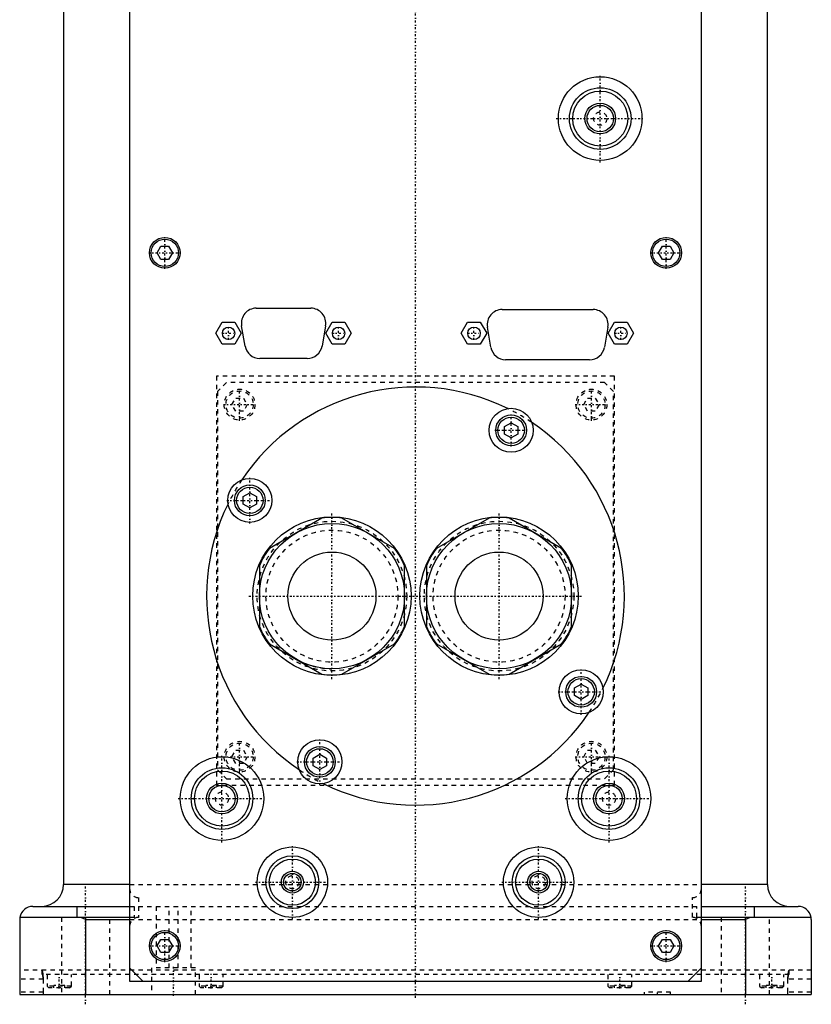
# Model space of a CAD drawing. Extents: x -90 to 90, y -319 to 827.
# Tile 1 of 10: x -90 to 90, y -319 to -95. Entities that reach past the tile are written whole.
import ezdxf

# ---------------------------------------------------------------- set-up
doc = ezdxf.new("R2010")
doc.units = 0
doc.linetypes.add('CENTER', pattern=[1.5, 0.45, -0.5, 0.05, -0.5])
doc.linetypes.add('DASHED', pattern=[2, 1, -1])
for name, color, linetype in [('AM_0', 7, 'CONTINUOUS'), ('AM_3', 7, 'DASHED'), ('AM_7', 7, 'CENTER')]:
    doc.layers.add(name, color=color, linetype=linetype)

msp = doc.modelspace()

# ---------------------------------------------------------------- linework, layer by layer
at = {"layer": 'AM_0', "color": 7, "linetype": 'CONTINUOUS'}
for p, q in [((-80, -30), (-80, -291.5)), ((80, -291.5), (80, -30)), ((-65, -37.5), (-65, -313.5)), ((65, -313.5), (65, -37.5)), ((-58.73, -148), (-57.87, -146.5)), ((-57.87, -146.5), (-56.13, -146.5)), ((-56.13, -146.5), (-55.27, -148)), ((55.27, -148), (56.13, -146.5)), ((56.13, -146.5), (57.87, -146.5)), ((57.87, -146.5), (58.73, -148)), ((-57.87, -149.5), (-58.73, -148)), ((-56.13, -149.5), (-57.87, -149.5)), ((-55.27, -148), (-56.13, -149.5)), ((56.13, -149.5), (55.27, -148)), ((57.87, -149.5), (56.13, -149.5)), ((58.73, -148), (57.87, -149.5)), ((-36.2, -160.6), (-23.8, -160.6)), ((19.7, -160.9), (40.4, -160.9)), ((-45.39, -166.3), (-43.94, -163.8)), ((-43.94, -163.8), (-41.06, -163.8)), ((-41.06, -163.8), (-39.61, -166.3)), ((-38.75, -169.18), (-39.55, -164.58)), ((-20.45, -164.58), (-21.25, -169.18)), ((-20.39, -166.3), (-18.94, -163.8)), ((-18.94, -163.8), (-16.06, -163.8)), ((-16.06, -163.8), (-14.61, -166.3)), ((10.41, -166.3), (11.86, -163.8)), ((11.86, -163.8), (14.74, -163.8)), ((14.74, -163.8), (16.19, -166.3)), ((17.15, -169.48), (16.35, -164.88)), ((43.75, -164.88), (42.95, -169.48)), ((43.81, -166.3), (45.26, -163.8)), ((45.26, -163.8), (48.14, -163.8)), ((48.14, -163.8), (49.59, -166.3)), ((-43.94, -168.8), (-45.39, -166.3)), ((-39.61, -166.3), (-41.06, -168.8)), ((-18.94, -168.8), (-20.39, -166.3)), ((-14.61, -166.3), (-16.06, -168.8)), ((11.86, -168.8), (10.41, -166.3)), ((16.19, -166.3), (14.74, -168.8)), ((45.26, -168.8), (43.81, -166.3)), ((49.59, -166.3), (48.14, -168.8)), ((-41.06, -168.8), (-43.94, -168.8)), ((-16.06, -168.8), (-18.94, -168.8)), ((14.74, -168.8), (11.86, -168.8)), ((48.14, -168.8), (45.26, -168.8)), ((-24.6, -172), (-35.4, -172)), ((39.6, -172.3), (20.5, -172.3)), ((20.25, -187.46), (21.75, -186.6)), ((20.25, -189.19), (20.25, -187.46)), ((21.75, -186.6), (23.25, -187.46)), ((23.25, -187.46), (23.25, -189.19)), ((21.75, -190.06), (20.25, -189.19)), ((23.25, -189.19), (21.75, -190.06)), ((-39.17, -203.38), (-37.67, -202.52)), ((-39.17, -205.12), (-39.17, -203.38)), ((-37.67, -202.52), (-36.17, -203.38)), ((-36.17, -203.38), (-36.17, -205.12)), ((-37.67, -205.98), (-39.17, -205.12)), ((-36.17, -205.12), (-37.67, -205.98)), ((-21.27, -208.26), (-33.23, -215.16)), ((-4.77, -215.16), (-16.73, -208.26)), ((16.73, -208.26), (4.77, -215.16)), ((33.23, -215.16), (21.27, -208.26)), ((-35.5, -219.1), (-35.5, -232.9)), ((-2.5, -232.9), (-2.5, -219.1)), ((2.5, -219.1), (2.5, -232.9)), ((35.5, -232.9), (35.5, -219.1)), ((-33.23, -236.84), (-21.27, -243.74)), ((-16.73, -243.74), (-4.77, -236.84)), ((4.77, -236.84), (16.73, -243.74)), ((21.27, -243.74), (33.23, -236.84)), ((36.17, -246.88), (37.67, -246.02)), ((37.67, -246.02), (39.17, -246.88)), ((36.17, -248.62), (36.17, -246.88)), ((39.17, -246.88), (39.17, -248.62)), ((37.67, -249.48), (36.17, -248.62)), ((39.17, -248.62), (37.67, -249.48)), ((-23.25, -262.81), (-21.75, -261.94)), ((-23.25, -264.54), (-23.25, -262.81)), ((-21.75, -261.94), (-20.25, -262.81)), ((-20.25, -262.81), (-20.25, -264.54)), ((-21.75, -265.4), (-23.25, -264.54)), ((-20.25, -264.54), (-21.75, -265.4)), ((-65, -291.5), (-80, -291.5)), ((80, -291.5), (65, -291.5)), ((-87, -296.5), (-65, -296.5)), ((-77, -296.5), (-77, -299)), ((65, -296.5), (87, -296.5)), ((77, -296.5), (77, -299)), ((-90, -299.5), (-90, -316.5)), ((-65, -299), (-89.96, -299)), ((-75, -299.5), (-76.12, -299)), ((-75, -299.5), (-75, -316.5)), ((-75, -299.5), (-65, -299.5)), ((89.96, -299), (65, -299)), ((65, -299.5), (75, -299.5)), ((76.12, -299), (75, -299.5)), ((75, -299.5), (75, -316.5)), ((90, -299.5), (90, -316.5)), ((-58.73, -305.5), (-57.87, -304)), ((-57.87, -304), (-56.13, -304)), ((-56.13, -304), (-55.27, -305.5)), ((55.27, -305.5), (56.13, -304)), ((56.13, -304), (57.87, -304)), ((57.87, -304), (58.73, -305.5)), ((-57.87, -307), (-58.73, -305.5)), ((-55.27, -305.5), (-56.13, -307)), ((56.13, -307), (55.27, -305.5)), ((58.73, -305.5), (57.87, -307)), ((-56.13, -307), (-57.87, -307)), ((57.87, -307), (56.13, -307)), ((-62, -313.5), (-65, -310.5)), ((65, -310.5), (62, -313.5)), ((-65, -313.5), (65, -313.5)), ((-90, -316.5), (90, -316.5))]:
    msp.add_line(p, q, dxfattribs=at)
for points in [[(-89.96, -299, 0), (-89.97, -299.08, 0), (-89.99, -299.25, 0), (-90, -299.42, 0), (-90, -299.5, 0)], [(90, -299.5, 0), (90, -299.42, 0), (89.99, -299.25, 0), (89.97, -299.08, 0), (89.96, -299, 0)]]:
    msp.add_polyline3d(points, dxfattribs=at)
for centre, radius in [((42, -117.5), 9.5), ((42, -117.5), 7), ((42, -117.5), 6.25), ((42, -117.5), 3.5), ((42, -117.5), 3), ((-57, -148), 3.5), ((-57, -148), 3.1), ((57, -148), 3.5), ((57, -148), 3.1), ((-42.5, -166.3), 1.4), ((-17.5, -166.3), 1.4), ((13.3, -166.3), 1.4), ((46.7, -166.3), 1.4), ((21.75, -188.33), 5), ((21.75, -188.33), 3.5), ((21.75, -188.33), 3), ((-37.67, -204.25), 5), ((-37.67, -204.25), 3.5), ((-37.67, -204.25), 3), ((-19, -226), 18), ((19, -226), 18), ((-19, -226), 16.5), ((19, -226), 16.5), ((-19, -226), 10.01), ((19, -226), 10.01), ((37.67, -247.75), 5), ((37.67, -247.75), 3.5), ((37.67, -247.75), 3), ((-21.75, -263.67), 5), ((-21.75, -263.67), 3.5), ((-21.75, -263.67), 3), ((-44, -272), 9.5), ((44, -272), 9.5), ((-44, -272), 7), ((-44, -272), 6.25), ((44, -272), 7), ((44, -272), 6.25), ((-44, -272), 3.5), ((-44, -272), 3), ((44, -272), 3.5), ((44, -272), 3), ((-28, -291), 8), ((28, -291), 8), ((-28, -291), 6), ((-28, -291), 5.25), ((28, -291), 6), ((28, -291), 5.25), ((-28, -291), 2.5), ((28, -291), 2.5), ((-28, -291), 2), ((28, -291), 2), ((-57, -305.5), 3.5), ((57, -305.5), 3.5), ((-57, -305.5), 3.1), ((57, -305.5), 3.1)]:
    msp.add_circle(centre, radius, dxfattribs=at)
for centre, radius, start, end in [((-36.2, -164), 3.4, 90, 189.8658), ((-23.8, -164), 3.4, 350.1342, 90), ((19.7, -164.3), 3.4, 90, 189.8658), ((40.4, -164.3), 3.4, 350.1342, 90), ((-35.4, -168.6), 3.4, 189.8658, 270), ((-24.6, -168.6), 3.4, 270, 350.1342), ((20.5, -168.9), 3.4, 189.8658, 270), ((39.6, -168.9), 3.4, 270, 350.1342), ((0, -226), 47.5, 63.7821, 146.2179), ((0, -226), 47.5, 333.7821, 56.2179), ((0, -226), 47.5, 153.7821, 236.2179), ((-19, -226), 17.89, 82.7065, 97.2935), ((19, -226), 17.89, 82.7065, 97.2935), ((-19, -226), 17.89, 142.7065, 157.2935), ((-19, -226), 17.89, 22.7065, 37.2935), ((19, -226), 17.89, 142.7065, 157.2935), ((19, -226), 17.89, 22.7065, 37.2935), ((-19, -226), 17.89, 202.7065, 217.2935), ((-19, -226), 17.89, 322.7065, 337.2935), ((19, -226), 17.89, 202.7065, 217.2935), ((19, -226), 17.89, 322.7065, 337.2935), ((-19, -226), 17.89, 262.7065, 277.2935), ((19, -226), 17.89, 262.7065, 277.2935), ((0, -226), 47.5, 243.7821, 326.2179), ((-85, -291.5), 5, 270, 0), ((85, -291.5), 5, 180, 270), ((-87, -299.5), 3, 90, 170.4059), ((87, -299.5), 3, 9.5941, 90)]:
    msp.add_arc(centre, radius, start, end, dxfattribs=at)
at = {"layer": 'AM_3', "color": 6, "linetype": 'DASHED'}
for p, q in [((45.21, -176), (-45.21, -176)), ((-45.21, -176), (-45.21, -269)), ((45.21, -269), (45.21, -176)), ((-43, -177.5), (-45, -179.5)), ((43, -177.5), (-43, -177.5)), ((45, -179.5), (43, -177.5)), ((-45, -179.5), (-45, -265.5)), ((-41.73, -182.5), (-40.87, -181)), ((-40.87, -181), (-39.13, -181)), ((-39.13, -181), (-38.27, -182.5)), ((38.27, -182.5), (39.13, -181)), ((39.13, -181), (40.87, -181)), ((40.87, -181), (41.73, -182.5)), ((45, -265.5), (45, -179.5)), ((-40.87, -184), (-41.73, -182.5)), ((-38.27, -182.5), (-39.13, -184)), ((39.13, -184), (38.27, -182.5)), ((41.73, -182.5), (40.87, -184)), ((-39.13, -184), (-40.87, -184)), ((40.87, -184), (39.13, -184)), ((-41.73, -262.5), (-40.87, -261)), ((-40.87, -261), (-39.13, -261)), ((-39.13, -261), (-38.27, -262.5)), ((38.27, -262.5), (39.13, -261)), ((39.13, -261), (40.87, -261)), ((40.87, -261), (41.73, -262.5)), ((-40.87, -264), (-41.73, -262.5)), ((-38.27, -262.5), (-39.13, -264)), ((39.13, -264), (38.27, -262.5)), ((41.73, -262.5), (40.87, -264)), ((-45, -265.5), (-43, -267.5)), ((-39.13, -264), (-40.87, -264)), ((40.87, -264), (39.13, -264)), ((43, -267.5), (45, -265.5)), ((-43, -267.5), (43, -267.5)), ((45.21, -269), (-45.21, -269)), ((-65, -291.5), (65, -291.5)), ((-63, -294.5), (-63, -299)), ((63, -299), (63, -294.5)), ((-65, -296.5), (77, -296.5)), ((-64, -296.5), (-64, -299)), ((-59, -296.5), (-59, -310.5)), ((-56, -310.5), (-56, -296.5)), ((-54, -310.5), (-54, -296.5)), ((-51, -310.5), (-51, -296.5)), ((64, -299), (64, -296.5)), ((-80.5, -299), (-80.5, -316.5)), ((-69.5, -316.5), (-69.5, -299)), ((-64, -299), (-65, -299)), ((-65, -299.5), (65, -299.5)), ((65, -299), (64, -299)), ((69.5, -299), (69.5, -316.5)), ((80.5, -299), (69.5, -299)), ((80.5, -316.5), (80.5, -299)), ((-60, -310.5), (-60, -316.5)), ((-50, -310.5), (-60, -310.5)), ((-50, -316.5), (-50, -310.5)), ((90, -311), (-90, -311)), ((-84.68, -313), (-90, -313)), ((-85, -311), (-85, -312)), ((85, -312), (-85, -312)), ((-84.68, -313), (-84.68, -316)), ((-83.75, -312), (-83.75, -314.6)), ((-78.25, -314.6), (-78.25, -312)), ((-49.21, -312), (-49.21, -314.6)), ((-43.71, -314.6), (-43.71, -312)), ((43.71, -312), (43.71, -314.6)), ((49.21, -314.6), (49.21, -312)), ((78.25, -312), (78.25, -314.6)), ((83.75, -314.6), (83.75, -312)), ((90, -313), (84.68, -313)), ((84.68, -316), (84.68, -313)), ((85, -312), (85, -311)), ((-83.75, -314.6), (-83.35, -315)), ((-78.25, -314.6), (-83.75, -314.6)), ((-78.65, -315), (-83.35, -315)), ((-82.25, -315), (-82.25, -314.5)), ((-79.75, -314.5), (-82.25, -314.5)), ((-81, -315), (-81, -314.5)), ((-79.75, -315), (-79.75, -314.5)), ((-78.65, -315), (-78.25, -314.6)), ((-49.21, -314.6), (-48.81, -315)), ((-43.71, -314.6), (-49.21, -314.6)), ((-44.11, -315), (-48.81, -315)), ((-47.71, -315), (-47.71, -314.5)), ((-45.21, -314.5), (-47.71, -314.5)), ((-46.46, -315), (-46.46, -314.5)), ((-45.21, -315), (-45.21, -314.5)), ((-44.11, -315), (-43.71, -314.6)), ((43.71, -314.6), (44.11, -315)), ((49.21, -314.6), (43.71, -314.6)), ((48.81, -315), (44.11, -315)), ((45.21, -315), (45.21, -314.5)), ((47.71, -314.5), (45.21, -314.5)), ((46.46, -315), (46.46, -314.5)), ((47.71, -315), (47.71, -314.5)), ((48.81, -315), (49.21, -314.6)), ((78.25, -314.6), (78.65, -315)), ((83.75, -314.6), (78.25, -314.6)), ((83.35, -315), (78.65, -315)), ((79.75, -315), (79.75, -314.5)), ((82.25, -314.5), (79.75, -314.5)), ((81, -315), (81, -314.5)), ((82.25, -315), (82.25, -314.5)), ((83.35, -315), (83.75, -314.6)), ((-84.68, -316), (-90, -316)), ((52, -316), (52, -316.5)), ((58, -316), (52, -316)), ((58, -316.5), (58, -316)), ((90, -316), (84.68, -316))]:
    msp.add_line(p, q, dxfattribs=at)
for points in [[(-85.01, -311, 0), (-85.01, -311, 0), (-85.01, -311, 0), (-85, -311, 0), (-85, -311, 0), (-85, -311, 0), (-84.99, -311, 0), (-84.99, -311.01, 0), (-84.98, -311.01, 0), (-84.98, -311.01, 0), (-84.97, -311.01, 0), (-84.97, -311.02, 0), (-84.97, -311.02, 0), (-84.97, -311.02, 0), (-84.96, -311.03, 0), (-84.96, -311.03, 0), (-84.95, -311.04, 0), (-84.95, -311.04, 0), (-84.95, -311.05, 0), (-84.94, -311.05, 0), (-84.94, -311.06, 0), (-84.93, -311.06, 0), (-84.93, -311.07, 0), (-84.93, -311.07, 0), (-84.93, -311.08, 0), (-84.92, -311.09, 0), (-84.92, -311.09, 0), (-84.92, -311.1, 0), (-84.91, -311.1, 0), (-84.91, -311.11, 0), (-84.9, -311.12, 0), (-84.9, -311.13, 0), (-84.89, -311.15, 0), (-84.89, -311.15, 0), (-84.89, -311.16, 0), (-84.89, -311.17, 0), (-84.88, -311.18, 0), (-84.88, -311.19, 0), (-84.87, -311.21, 0), (-84.87, -311.22, 0), (-84.87, -311.23, 0), (-84.86, -311.23, 0), (-84.86, -311.25, 0), (-84.85, -311.26, 0), (-84.85, -311.28, 0), (-84.85, -311.29, 0), (-84.84, -311.31, 0), (-84.84, -311.31, 0), (-84.84, -311.32, 0), (-84.83, -311.34, 0), (-84.83, -311.35, 0), (-84.83, -311.37, 0), (-84.82, -311.39, 0), (-84.82, -311.4, 0), (-84.82, -311.41, 0), (-84.81, -311.42, 0), (-84.81, -311.44, 0), (-84.81, -311.46, 0), (-84.8, -311.48, 0), (-84.8, -311.5, 0), (-84.8, -311.51, 0), (-84.79, -311.52, 0), (-84.79, -311.53, 0), (-84.79, -311.55, 0), (-84.79, -311.57, 0), (-84.78, -311.58, 0), (-84.78, -311.59, 0), (-84.78, -311.61, 0), (-84.78, -311.63, 0), (-84.77, -311.64, 0), (-84.77, -311.65, 0), (-84.77, -311.67, 0), (-84.77, -311.7, 0), (-84.76, -311.72, 0), (-84.76, -311.74, 0), (-84.76, -311.76, 0), (-84.76, -311.77, 0), (-84.75, -311.78, 0), (-84.75, -311.81, 0), (-84.75, -311.83, 0), (-84.74, -311.86, 0), (-84.74, -311.88, 0), (-84.74, -311.9, 0), (-84.74, -311.92, 0), (-84.74, -311.93, 0), (-84.73, -311.95, 0), (-84.73, -311.98, 0), (-84.73, -312, 0), (-84.73, -312.03, 0), (-84.72, -312.06, 0), (-84.72, -312.07, 0), (-84.72, -312.08, 0), (-84.72, -312.11, 0), (-84.72, -312.14, 0), (-84.71, -312.16, 0), (-84.71, -312.19, 0), (-84.71, -312.22, 0), (-84.71, -312.23, 0), (-84.71, -312.24, 0), (-84.71, -312.27, 0), (-84.7, -312.3, 0), (-84.7, -312.33, 0), (-84.7, -312.36, 0), (-84.7, -312.38, 0), (-84.7, -312.4, 0), (-84.7, -312.41, 0), (-84.7, -312.44, 0), (-84.69, -312.47, 0), (-84.69, -312.48, 0), (-84.69, -312.5, 0), (-84.69, -312.53, 0), (-84.69, -312.56, 0), (-84.69, -312.57, 0), (-84.69, -312.58, 0), (-84.69, -312.61, 0), (-84.69, -312.64, 0), (-84.69, -312.67, 0), (-84.69, -312.7, 0), (-84.69, -312.73, 0), (-84.68, -312.74, 0), (-84.68, -312.76, 0), (-84.68, -312.79, 0), (-84.68, -312.82, 0), (-84.68, -312.84, 0), (-84.68, -312.87, 0), (-84.68, -312.9, 0), (-84.68, -312.92, 0), (-84.68, -312.93, 0), (-84.68, -312.96, 0), (-84.68, -312.99, 0), (-84.68, -313, 0)], [(-85, -311, 0), (-85, -311, 0), (-85.01, -311, 0), (-85.01, -311, 0), (-85.01, -311, 0)], [(-84.73, -312, 0), (-84.73, -311.95, 0), (-84.74, -311.86, 0), (-84.76, -311.77, 0), (-84.76, -311.72, 0), (-84.77, -311.68, 0), (-84.78, -311.6, 0), (-84.79, -311.52, 0), (-84.81, -311.45, 0), (-84.82, -311.38, 0), (-84.84, -311.32, 0), (-84.85, -311.29, 0), (-84.85, -311.26, 0), (-84.87, -311.21, 0), (-84.89, -311.16, 0), (-84.91, -311.12, 0), (-84.92, -311.08, 0), (-84.94, -311.05, 0), (-84.95, -311.04, 0), (-84.96, -311.03, 0), (-84.98, -311.01, 0), (-84.99, -311, 0), (-85, -311, 0)], [(-84.68, -313, 0), (-84.68, -312.97, 0), (-84.68, -312.92, 0), (-84.68, -312.86, 0), (-84.68, -312.83, 0), (-84.68, -312.8, 0), (-84.68, -312.75, 0), (-84.69, -312.69, 0), (-84.69, -312.63, 0), (-84.69, -312.57, 0), (-84.69, -312.52, 0), (-84.69, -312.49, 0), (-84.69, -312.46, 0), (-84.7, -312.4, 0), (-84.7, -312.35, 0), (-84.7, -312.29, 0), (-84.71, -312.24, 0), (-84.71, -312.18, 0), (-84.71, -312.16, 0), (-84.72, -312.13, 0), (-84.72, -312.08, 0), (-84.73, -312.03, 0), (-84.73, -312, 0)], [(84.68, -313, 0), (84.68, -312.99, 0), (84.68, -312.96, 0), (84.68, -312.93, 0), (84.68, -312.92, 0), (84.68, -312.9, 0), (84.68, -312.87, 0), (84.68, -312.84, 0), (84.68, -312.82, 0), (84.68, -312.79, 0), (84.68, -312.76, 0), (84.68, -312.74, 0), (84.69, -312.73, 0), (84.69, -312.7, 0), (84.69, -312.67, 0), (84.69, -312.64, 0), (84.69, -312.61, 0), (84.69, -312.58, 0), (84.69, -312.57, 0), (84.69, -312.56, 0), (84.69, -312.53, 0), (84.69, -312.5, 0), (84.69, -312.48, 0), (84.69, -312.47, 0), (84.7, -312.44, 0), (84.7, -312.41, 0), (84.7, -312.4, 0), (84.7, -312.38, 0), (84.7, -312.36, 0), (84.7, -312.33, 0), (84.7, -312.3, 0), (84.71, -312.27, 0), (84.71, -312.24, 0), (84.71, -312.23, 0), (84.71, -312.22, 0), (84.71, -312.19, 0), (84.71, -312.16, 0), (84.72, -312.14, 0), (84.72, -312.11, 0), (84.72, -312.08, 0), (84.72, -312.07, 0), (84.72, -312.06, 0), (84.73, -312.03, 0), (84.73, -312, 0), (84.73, -311.98, 0), (84.73, -311.95, 0), (84.74, -311.93, 0), (84.74, -311.92, 0), (84.74, -311.9, 0), (84.74, -311.88, 0), (84.74, -311.86, 0), (84.75, -311.83, 0), (84.75, -311.81, 0), (84.75, -311.78, 0), (84.76, -311.77, 0), (84.76, -311.76, 0), (84.76, -311.74, 0), (84.76, -311.72, 0), (84.77, -311.7, 0), (84.77, -311.67, 0), (84.77, -311.65, 0), (84.77, -311.64, 0), (84.78, -311.63, 0), (84.78, -311.61, 0), (84.78, -311.59, 0), (84.78, -311.58, 0), (84.79, -311.57, 0), (84.79, -311.55, 0), (84.79, -311.53, 0), (84.79, -311.52, 0), (84.8, -311.51, 0), (84.8, -311.5, 0), (84.8, -311.48, 0), (84.81, -311.46, 0), (84.81, -311.44, 0), (84.81, -311.42, 0), (84.82, -311.41, 0), (84.82, -311.4, 0), (84.82, -311.39, 0), (84.83, -311.37, 0), (84.83, -311.35, 0), (84.83, -311.34, 0), (84.84, -311.32, 0), (84.84, -311.31, 0), (84.84, -311.31, 0), (84.85, -311.29, 0), (84.85, -311.28, 0), (84.85, -311.26, 0), (84.86, -311.25, 0), (84.86, -311.23, 0), (84.87, -311.23, 0), (84.87, -311.22, 0), (84.87, -311.21, 0), (84.88, -311.19, 0), (84.88, -311.18, 0), (84.89, -311.17, 0), (84.89, -311.16, 0), (84.89, -311.15, 0), (84.89, -311.15, 0), (84.9, -311.13, 0), (84.9, -311.12, 0), (84.91, -311.11, 0), (84.91, -311.1, 0), (84.92, -311.1, 0), (84.92, -311.09, 0), (84.92, -311.09, 0), (84.93, -311.08, 0), (84.93, -311.07, 0), (84.93, -311.07, 0), (84.93, -311.06, 0), (84.94, -311.06, 0), (84.94, -311.05, 0), (84.95, -311.05, 0), (84.95, -311.04, 0), (84.95, -311.04, 0), (84.96, -311.03, 0), (84.96, -311.03, 0), (84.97, -311.02, 0), (84.97, -311.02, 0), (84.97, -311.02, 0), (84.97, -311.01, 0), (84.98, -311.01, 0), (84.98, -311.01, 0), (84.99, -311.01, 0), (84.99, -311, 0), (85, -311, 0), (85, -311, 0), (85, -311, 0), (85.01, -311, 0), (85.01, -311, 0), (85.01, -311, 0)], [(84.73, -312, 0), (84.73, -312.03, 0), (84.72, -312.08, 0), (84.72, -312.13, 0), (84.71, -312.16, 0), (84.71, -312.18, 0), (84.71, -312.24, 0), (84.7, -312.29, 0), (84.7, -312.35, 0), (84.7, -312.4, 0), (84.69, -312.46, 0), (84.69, -312.49, 0), (84.69, -312.52, 0), (84.69, -312.57, 0), (84.69, -312.63, 0), (84.69, -312.69, 0), (84.68, -312.75, 0), (84.68, -312.8, 0), (84.68, -312.83, 0), (84.68, -312.86, 0), (84.68, -312.92, 0), (84.68, -312.97, 0), (84.68, -313, 0)], [(85, -311, 0), (84.99, -311, 0), (84.97, -311.01, 0), (84.96, -311.03, 0), (84.95, -311.04, 0), (84.94, -311.05, 0), (84.92, -311.08, 0), (84.91, -311.12, 0), (84.89, -311.16, 0), (84.87, -311.21, 0), (84.85, -311.26, 0), (84.85, -311.29, 0), (84.84, -311.32, 0), (84.82, -311.38, 0), (84.81, -311.45, 0), (84.79, -311.52, 0), (84.78, -311.6, 0), (84.77, -311.68, 0), (84.76, -311.72, 0), (84.76, -311.77, 0), (84.74, -311.86, 0), (84.73, -311.95, 0), (84.73, -312, 0)], [(85.01, -311, 0), (85.01, -311, 0), (85.01, -311, 0), (85, -311, 0), (85, -311, 0)], [(-84.68, -316, 0), (-84.68, -316, 0), (-84.68, -316.01, 0), (-84.68, -316.02, 0), (-84.68, -316.02, 0), (-84.68, -316.02, 0), (-84.68, -316.03, 0), (-84.68, -316.04, 0), (-84.68, -316.05, 0), (-84.68, -316.05, 0), (-84.68, -316.06, 0), (-84.68, -316.06, 0), (-84.68, -316.07, 0), (-84.68, -316.08, 0), (-84.68, -316.08, 0), (-84.68, -316.09, 0), (-84.68, -316.1, 0), (-84.68, -316.1, 0), (-84.68, -316.11, 0), (-84.68, -316.11, 0), (-84.68, -316.12, 0), (-84.68, -316.13, 0), (-84.68, -316.13, 0), (-84.68, -316.13, 0), (-84.68, -316.14, 0), (-84.68, -316.15, 0), (-84.68, -316.15, 0), (-84.68, -316.15, 0), (-84.68, -316.16, 0), (-84.68, -316.17, 0), (-84.68, -316.18, 0), (-84.68, -316.18, 0), (-84.68, -316.19, 0), (-84.67, -316.19, 0), (-84.67, -316.2, 0), (-84.67, -316.2, 0), (-84.67, -316.21, 0), (-84.67, -316.22, 0), (-84.67, -316.22, 0), (-84.67, -316.23, 0), (-84.67, -316.23, 0), (-84.67, -316.24, 0), (-84.67, -316.24, 0), (-84.67, -316.25, 0), (-84.67, -316.26, 0), (-84.67, -316.26, 0), (-84.67, -316.27, 0), (-84.67, -316.27, 0), (-84.67, -316.27, 0), (-84.67, -316.28, 0), (-84.67, -316.29, 0), (-84.66, -316.29, 0), (-84.66, -316.3, 0), (-84.66, -316.3, 0), (-84.66, -316.31, 0), (-84.66, -316.31, 0), (-84.66, -316.32, 0), (-84.66, -316.32, 0), (-84.66, -316.33, 0), (-84.66, -316.33, 0), (-84.66, -316.34, 0), (-84.66, -316.34, 0), (-84.66, -316.34, 0), (-84.66, -316.35, 0), (-84.66, -316.35, 0), (-84.66, -316.35, 0), (-84.66, -316.36, 0), (-84.65, -316.36, 0), (-84.65, -316.37, 0), (-84.65, -316.37, 0), (-84.65, -316.37, 0), (-84.65, -316.38, 0), (-84.65, -316.38, 0), (-84.65, -316.39, 0), (-84.65, -316.39, 0), (-84.65, -316.39, 0), (-84.65, -316.4, 0), (-84.65, -316.4, 0), (-84.65, -316.4, 0), (-84.64, -316.41, 0), (-84.64, -316.41, 0), (-84.64, -316.42, 0), (-84.64, -316.42, 0), (-84.64, -316.42, 0), (-84.64, -316.42, 0), (-84.64, -316.43, 0), (-84.64, -316.43, 0), (-84.64, -316.44, 0), (-84.64, -316.44, 0), (-84.63, -316.44, 0), (-84.63, -316.44, 0), (-84.63, -316.45, 0), (-84.63, -316.45, 0), (-84.63, -316.45, 0), (-84.63, -316.46, 0), (-84.63, -316.46, 0), (-84.63, -316.46, 0), (-84.63, -316.46, 0), (-84.63, -316.46, 0), (-84.62, -316.47, 0), (-84.62, -316.47, 0), (-84.62, -316.47, 0), (-84.62, -316.47, 0), (-84.62, -316.48, 0), (-84.62, -316.48, 0), (-84.62, -316.48, 0), (-84.62, -316.48, 0), (-84.62, -316.48, 0), (-84.61, -316.48, 0), (-84.61, -316.48, 0), (-84.61, -316.49, 0), (-84.61, -316.49, 0), (-84.61, -316.49, 0), (-84.61, -316.49, 0), (-84.61, -316.49, 0), (-84.61, -316.49, 0), (-84.61, -316.49, 0), (-84.61, -316.49, 0), (-84.6, -316.5, 0), (-84.6, -316.5, 0), (-84.6, -316.5, 0), (-84.6, -316.5, 0), (-84.6, -316.5, 0), (-84.6, -316.5, 0), (-84.6, -316.5, 0), (-84.6, -316.5, 0), (-84.6, -316.5, 0), (-84.59, -316.5, 0), (-84.59, -316.5, 0), (-84.59, -316.5, 0), (-84.59, -316.5, 0)], [(84.59, -316.5, 0), (84.59, -316.5, 0), (84.59, -316.5, 0), (84.59, -316.5, 0), (84.6, -316.5, 0), (84.6, -316.5, 0), (84.6, -316.5, 0), (84.6, -316.5, 0), (84.6, -316.5, 0), (84.6, -316.5, 0), (84.6, -316.5, 0), (84.6, -316.5, 0), (84.6, -316.5, 0), (84.61, -316.49, 0), (84.61, -316.49, 0), (84.61, -316.49, 0), (84.61, -316.49, 0), (84.61, -316.49, 0), (84.61, -316.49, 0), (84.61, -316.49, 0), (84.61, -316.49, 0), (84.61, -316.48, 0), (84.61, -316.48, 0), (84.62, -316.48, 0), (84.62, -316.48, 0), (84.62, -316.48, 0), (84.62, -316.48, 0), (84.62, -316.48, 0), (84.62, -316.47, 0), (84.62, -316.47, 0), (84.62, -316.47, 0), (84.62, -316.47, 0), (84.63, -316.46, 0), (84.63, -316.46, 0), (84.63, -316.46, 0), (84.63, -316.46, 0), (84.63, -316.46, 0), (84.63, -316.45, 0), (84.63, -316.45, 0), (84.63, -316.45, 0), (84.63, -316.44, 0), (84.63, -316.44, 0), (84.64, -316.44, 0), (84.64, -316.44, 0), (84.64, -316.43, 0), (84.64, -316.43, 0), (84.64, -316.42, 0), (84.64, -316.42, 0), (84.64, -316.42, 0), (84.64, -316.42, 0), (84.64, -316.41, 0), (84.64, -316.41, 0), (84.65, -316.4, 0), (84.65, -316.4, 0), (84.65, -316.4, 0), (84.65, -316.39, 0), (84.65, -316.39, 0), (84.65, -316.39, 0), (84.65, -316.38, 0), (84.65, -316.38, 0), (84.65, -316.37, 0), (84.65, -316.37, 0), (84.65, -316.37, 0), (84.65, -316.36, 0), (84.66, -316.36, 0), (84.66, -316.35, 0), (84.66, -316.35, 0), (84.66, -316.35, 0), (84.66, -316.34, 0), (84.66, -316.34, 0), (84.66, -316.34, 0), (84.66, -316.33, 0), (84.66, -316.33, 0), (84.66, -316.32, 0), (84.66, -316.32, 0), (84.66, -316.31, 0), (84.66, -316.31, 0), (84.66, -316.3, 0), (84.66, -316.3, 0), (84.66, -316.29, 0), (84.67, -316.29, 0), (84.67, -316.28, 0), (84.67, -316.27, 0), (84.67, -316.27, 0), (84.67, -316.27, 0), (84.67, -316.26, 0), (84.67, -316.26, 0), (84.67, -316.25, 0), (84.67, -316.24, 0), (84.67, -316.24, 0), (84.67, -316.23, 0), (84.67, -316.23, 0), (84.67, -316.22, 0), (84.67, -316.22, 0), (84.67, -316.21, 0), (84.67, -316.2, 0), (84.67, -316.2, 0), (84.67, -316.19, 0), (84.68, -316.19, 0), (84.68, -316.18, 0), (84.68, -316.18, 0), (84.68, -316.17, 0), (84.68, -316.16, 0), (84.68, -316.15, 0), (84.68, -316.15, 0), (84.68, -316.15, 0), (84.68, -316.14, 0), (84.68, -316.13, 0), (84.68, -316.13, 0), (84.68, -316.13, 0), (84.68, -316.12, 0), (84.68, -316.11, 0), (84.68, -316.11, 0), (84.68, -316.1, 0), (84.68, -316.1, 0), (84.68, -316.09, 0), (84.68, -316.08, 0), (84.68, -316.08, 0), (84.68, -316.07, 0), (84.68, -316.06, 0), (84.68, -316.06, 0), (84.68, -316.05, 0), (84.68, -316.05, 0), (84.68, -316.04, 0), (84.68, -316.03, 0), (84.68, -316.02, 0), (84.68, -316.02, 0), (84.68, -316.02, 0), (84.68, -316.01, 0), (84.68, -316, 0), (84.68, -316, 0)]]:
    msp.add_polyline3d(points, dxfattribs=at)
for centre, radius in [((42, -117.5), 1.5), ((-40, -182.5), 3.5), ((-40, -182.5), 3.1), ((40, -182.5), 3.5), ((40, -182.5), 3.1), ((-19, -226), 17), ((19, -226), 17), ((-19, -226), 15), ((19, -226), 15), ((-40, -262.5), 3.5), ((-40, -262.5), 3.1), ((40, -262.5), 3.5), ((40, -262.5), 3.1), ((-44, -272), 1.5), ((44, -272), 1.5), ((-28, -291), 1.5), ((28, -291), 1.5)]:
    msp.add_circle(centre, radius, dxfattribs=at)
for centre, radius, start, end in [((0, -226), 47.5, 56.2179, 63.7821), ((0, -226), 47.5, 146.2179, 153.7821), ((-19, -226), 16.5, 240, 270), ((0, -226), 47.5, 326.2179, 333.7821), ((0, -226), 47.5, 236.2179, 243.7821), ((-63, -292.5), 2, 180, 270), ((63, -292.5), 2, 270, 0), ((-63, -301), 2, 90, 180), ((63, -301), 2, 0, 90)]:
    msp.add_arc(centre, radius, start, end, dxfattribs=at)
at = {"layer": 'AM_7', "color": 4, "linetype": 'CENTER'}
for p, q in [((0, -317.3), (0, 16.93)), ((42, -127.47), (42, -107.53)), ((32.02, -117.5), (51.98, -117.5)), ((-57, -151.68), (-57, -144.32)), ((57, -151.68), (57, -144.32)), ((-60.67, -148), (-53.33, -148)), ((53.33, -148), (60.67, -148)), ((-42.5, -167.77), (-42.5, -164.83)), ((-17.5, -167.77), (-17.5, -164.83)), ((13.3, -167.77), (13.3, -164.83)), ((46.7, -167.77), (46.7, -164.83)), ((-43.97, -166.3), (-41.03, -166.3)), ((-18.97, -166.3), (-16.03, -166.3)), ((11.83, -166.3), (14.77, -166.3)), ((45.23, -166.3), (48.17, -166.3)), ((-40, -186.18), (-40, -178.82)), ((40, -186.18), (40, -178.82)), ((-43.67, -182.5), (-36.33, -182.5)), ((36.33, -182.5), (43.67, -182.5)), ((21.75, -192), (21.75, -184.65)), ((18.07, -188.33), (25.43, -188.33)), ((-37.67, -209.5), (-37.67, -199)), ((-42.92, -204.25), (-32.42, -204.25)), ((-19, -244.9), (-19, -207.1)), ((19, -244.9), (19, -207.1)), ((-37.9, -226), (-0.1, -226)), ((0.1, -226), (37.9, -226)), ((37.67, -253), (37.67, -242.5)), ((32.42, -247.75), (42.92, -247.75)), ((-40, -266.18), (-40, -258.82)), ((-21.75, -268.92), (-21.75, -258.42)), ((40, -266.18), (40, -258.82)), ((-44, -281.98), (-44, -262.02)), ((-43.67, -262.5), (-36.33, -262.5)), ((-27, -263.67), (-16.5, -263.67)), ((36.33, -262.5), (43.67, -262.5)), ((44, -281.98), (44, -262.02)), ((-53.98, -272), (-34.02, -272)), ((34.02, -272), (53.98, -272)), ((-28, -299.4), (-28, -282.6)), ((28, -299.4), (28, -282.6)), ((-75, -318.75), (-75, -291.25)), ((-36.4, -291), (-19.6, -291)), ((19.6, -291), (36.4, -291)), ((75, -318.75), (75, -291.25)), ((-57, -309.18), (-57, -301.82)), ((57, -309.18), (57, -301.82)), ((-60.67, -305.5), (-53.33, -305.5)), ((53.33, -305.5), (60.67, -305.5)), ((-55, -316.8), (-55, -310.2)), ((-81, -315.15), (-81, -311.85)), ((-46.46, -315.15), (-46.46, -311.85)), ((46.46, -315.15), (46.46, -311.85)), ((81, -315.15), (81, -311.85)), ((55, -316.52), (55, -315.98))]:
    msp.add_line(p, q, dxfattribs=at)

doc.saveas('drawing.dxf')
